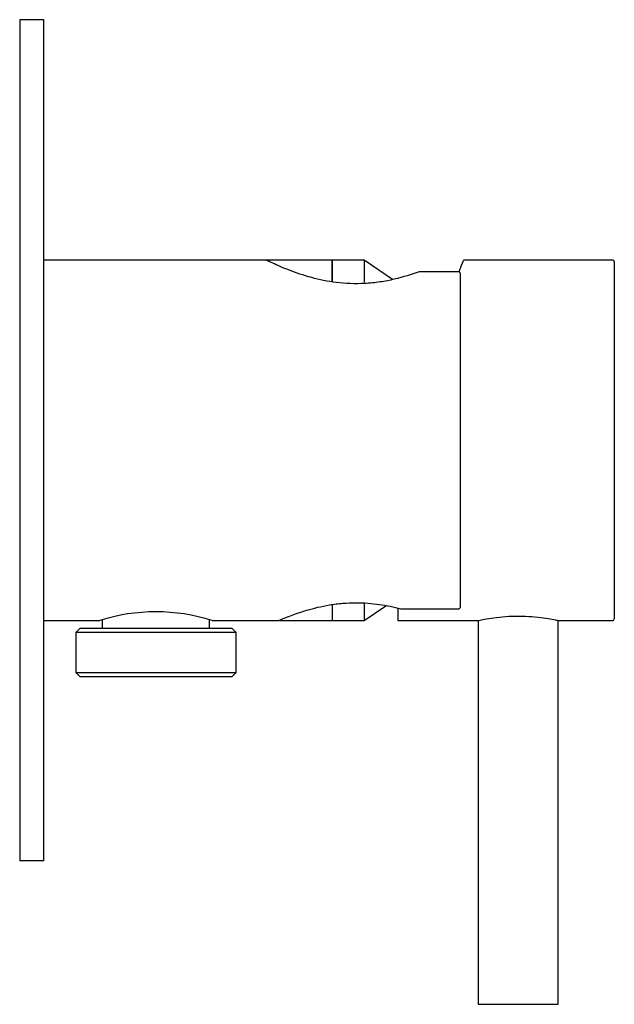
# Model space of a CAD drawing. Header units: millimetres. Extents: x 135.254 to 135.328, y 162.336 to 162.459.
import ezdxf

# ---------------------------------------------------------------- set-up
doc = ezdxf.new("R2010")
doc.units = ezdxf.units.MM
doc.layers.add('BLOCKS', color=3, linetype='Continuous')

msp = doc.modelspace()

# ---------------------------------------------------------------- linework, layer by layer
at = {"layer": 'BLOCKS'}
for p, q in [((135.25722, 162.45853), (135.25422, 162.45853)), ((135.25422, 162.45853), (135.25422, 162.35353)), ((135.25722, 162.35353), (135.25722, 162.45853)), ((135.28497, 162.42853), (135.25722, 162.42853)), ((135.29322, 162.42853), (135.28497, 162.42853)), ((135.29722, 162.42853), (135.29322, 162.42853)), ((135.29322, 162.42853), (135.29322, 162.42581)), ((135.29322, 162.42585), (135.29322, 162.42853)), ((135.30075, 162.42611), (135.29722, 162.42853)), ((135.29722, 162.42853), (135.29722, 162.42576)), ((135.32822, 162.42853), (135.30961, 162.42853)), ((135.32842, 162.42833), (135.32842, 162.38373)), ((135.30897, 162.42706), (135.30406, 162.42706)), ((135.29322, 162.38553), (135.29322, 162.38353)), ((135.29722, 162.38562), (135.29722, 162.38353)), ((135.29722, 162.38353), (135.29992, 162.38537)), ((135.30142, 162.38501), (135.30142, 162.38353)), ((135.30176, 162.385), (135.30897, 162.385)), ((135.25722, 162.38353), (135.26422, 162.38353)), ((135.26452, 162.38362), (135.26452, 162.38253)), ((135.27792, 162.38253), (135.27792, 162.38362)), ((135.27822, 162.38353), (135.28665, 162.38353)), ((135.28673, 162.38353), (135.29322, 162.38353)), ((135.29322, 162.38353), (135.29722, 162.38353)), ((135.30142, 162.38353), (135.31142, 162.38353)), ((135.31142, 162.38353), (135.31142, 162.33563)), ((135.32142, 162.33563), (135.32142, 162.38353)), ((135.32142, 162.38353), (135.32242, 162.38353)), ((135.32242, 162.38353), (135.32822, 162.38353)), ((135.26172, 162.38253), (135.26122, 162.38203)), ((135.26122, 162.38203), (135.26122, 162.37703)), ((135.28033, 162.38203), (135.26122, 162.38203)), ((135.28072, 162.38253), (135.26172, 162.38253)), ((135.28122, 162.38203), (135.28033, 162.38203)), ((135.28122, 162.38203), (135.28072, 162.38253)), ((135.28122, 162.37703), (135.28122, 162.38203)), ((135.26122, 162.37703), (135.26172, 162.37653)), ((135.26122, 162.37703), (135.28033, 162.37703)), ((135.28033, 162.37703), (135.28122, 162.37703)), ((135.28072, 162.37653), (135.28122, 162.37703)), ((135.26172, 162.37653), (135.28072, 162.37653)), ((135.25722, 162.35353), (135.25422, 162.35353)), ((135.31142, 162.33563), (135.32142, 162.33563))]:
    msp.add_line(p, q, dxfattribs=at)
at = {"layer": 'BLOCKS', "flags": 128}
msp.add_lwpolyline([(135.30908, 162.42706), (135.30908, 162.42707), (135.30937, 162.42787), (135.30955, 162.42836), (135.30961, 162.42853)], dxfattribs=at)
at = {"layer": 'BLOCKS'}
for centre, radius, start, end in [((135.32822, 162.42833), 0.0002, 0, 90), ((135.27122, 162.3616), 0.02302, 72.2934, 107.7066), ((135.32822, 162.38373), 0.0002, 270, 0)]:
    msp.add_arc(centre, radius, start, end, dxfattribs=at)
for points, knots in [([(135.30406, 162.42706), (135.30307, 162.42673), (135.30161, 162.42623), (135.29919, 162.42576), (135.29675, 162.42551), (135.29374, 162.42563), (135.29048, 162.42632), (135.28818, 162.42711), (135.28666, 162.42774), (135.28577, 162.42814), (135.28518, 162.42842), (135.28498, 162.42852), (135.28497, 162.42853), (135.28497, 162.42853)], [0, 0, 0, 0, 0.144989, 0.216797, 0.29108, 0.423781, 0.549456, 0.686822, 0.76098, 0.837449, 0.90847, 0.982037, 1, 1, 1, 1]), ([(135.30922, 162.42679), (135.30922, 162.42682), (135.30921, 162.42689), (135.30916, 162.42697), (135.30909, 162.42703), (135.30902, 162.42705), (135.30898, 162.42706), (135.30897, 162.42706)], [0, 0, 0, 0, 0.234465, 0.469228, 0.695171, 0.905968, 1, 1, 1, 1]), ([(135.30922, 162.38527), (135.30922, 162.38569), (135.30922, 162.38656), (135.30922, 162.38843), (135.30922, 162.39071), (135.30922, 162.39339), (135.30922, 162.39637), (135.30922, 162.39953), (135.30922, 162.40278), (135.30922, 162.40603), (135.30922, 162.40928), (135.30922, 162.41252), (135.30922, 162.41569), (135.30922, 162.41867), (135.30922, 162.42135), (135.30922, 162.42363), (135.30922, 162.42549), (135.30922, 162.42636), (135.30922, 162.42679)], [0, 0, 0, 0, 0.0600178, 0.1221139, 0.185677, 0.25, 0.314323, 0.3778862, 0.4399823, 0.5000001, 0.5600177, 0.6221138, 0.685677, 0.75, 0.814323, 0.8778861, 0.9399822, 1, 1, 1, 1]), ([(135.28665, 162.38357), (135.28661, 162.38356), (135.28647, 162.3835), (135.28721, 162.38382), (135.2888, 162.38444), (135.29088, 162.38509), (135.29289, 162.3855), (135.295, 162.38577), (135.29765, 162.38578), (135.3001, 162.38541), (135.30133, 162.38511), (135.30176, 162.385)], [0, 0, 0, 0, 0.039565, 0.182165, 0.3275, 0.483435, 0.562382, 0.644017, 0.790908, 0.92759, 1, 1, 1, 1]), ([(135.30897, 162.385), (135.309, 162.385), (135.30905, 162.38501), (135.30912, 162.38505), (135.30918, 162.38511), (135.30921, 162.38519), (135.30922, 162.38524), (135.30922, 162.38527)], [0, 0, 0, 0, 0.197194, 0.394238, 0.59668, 0.811734, 1, 1, 1, 1]), ([(135.31142, 162.38353), (135.31147, 162.38354), (135.31158, 162.38356), (135.31242, 162.38374), (135.31367, 162.38393), (135.31524, 162.38408), (135.31694, 162.38411), (135.31856, 162.384), (135.31996, 162.38382), (135.32094, 162.38363), (135.32143, 162.38353), (135.32137, 162.38354), (135.32135, 162.38354)], [0, 0, 0, 0, 0.105596, 0.211132, 0.318231, 0.426534, 0.533083, 0.637644, 0.743082, 0.850869, 0.958872, 1, 1, 1, 1])]:
    msp.add_open_spline(points, degree=3, knots=knots, dxfattribs=at)

doc.saveas('drawing.dxf')
